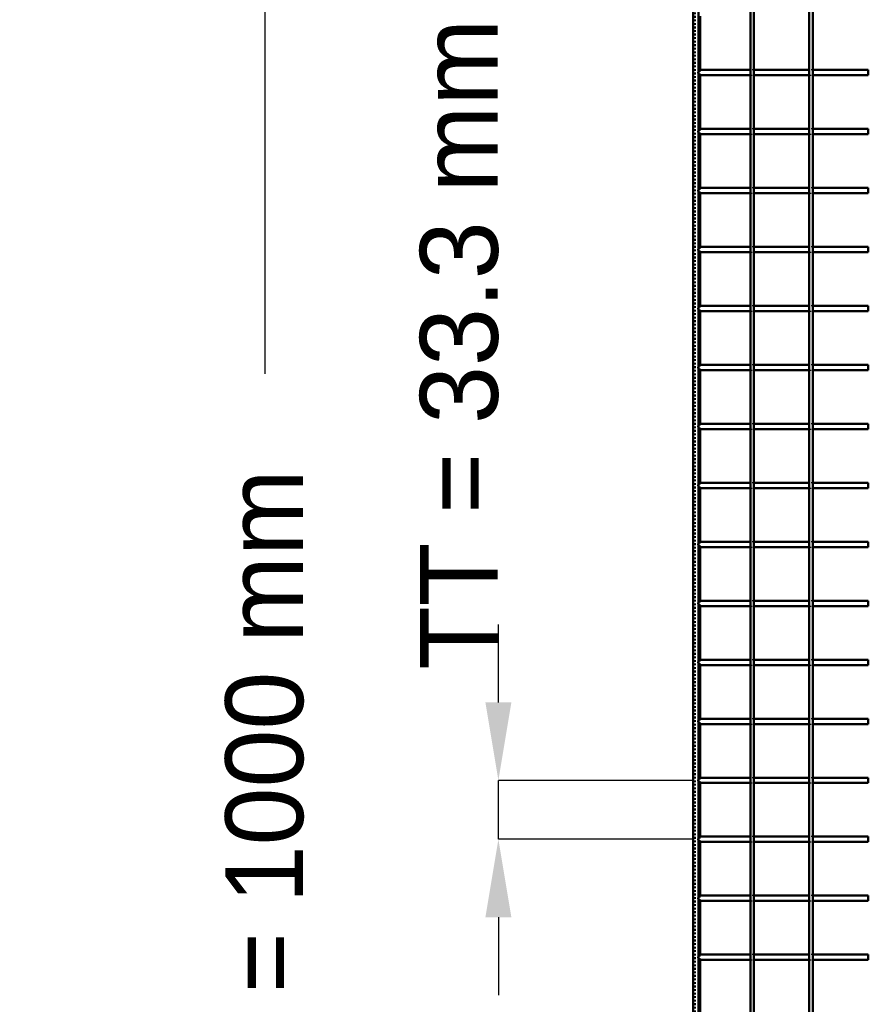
# Model space of a CAD drawing. Header units: millimetres. Extents: x -930 to 616, y -500 to 916.
# Tile 2 of 10: x -930 to -451, y -127 to 430. Entities that reach past the tile are written whole.
import ezdxf

# ---------------------------------------------------------------- set-up
doc = ezdxf.new("R2010")
doc.units = ezdxf.units.MM
doc.linetypes.add('Dashed', pattern=[2, 1, -1])
for name, color, linetype, lineweight in [('2d ConnectionPoints', 7, 'Continuous', 50), ('AM_0', 7, 'Continuous', 50), ('AM_5', 3, 'Continuous', 25), ('AM_9', 6, 'Dashed', 25)]:
    doc.layers.add(name, color=color, linetype=linetype, lineweight=lineweight)
doc.dimstyles.new('ISO-25', dxfattribs={"dimtxt": 2.5, "dimasz": 2.5, "dimexe": 1.25, "dimexo": 0.625, "dimtad": 1, "dimtxsty": 'Standard', "dimcen": 2.5, "dimadec": 0, "dimazin": 0, "dimtfac": 1, "dimtmove": 0, "dimatfit": 3, "dimfxl": 1, "dimarcsym": 0})

# ---------------------------------------------------------------- blocks, each defined once
blk = doc.blocks.new('3_LP330333P350110001100VERTICALC1_0_in_LPP33033311110010003500_4')
at = {"layer": 'AM_0'}
for p, q in [((-517.615, -497), (-517.615, 497)), ((-515.615, -497), (-515.615, 497))]:
    blk.add_line(p, q, dxfattribs=at)
blk = doc.blocks.new('4_LP330333P350110001100VERTICALC2_0_in_LPP33033311110010003500_4')
at = {"layer": 'AM_0'}
for p, q in [((-484.285, -497), (-484.285, 497)), ((-482.285, -497), (-482.285, 497))]:
    blk.add_line(p, q, dxfattribs=at)
blk = doc.blocks.new('47_6xgo5b0p7tx74a3s879sp1ezl________0_in_LPP33033311110010003500_4')
at = {"layer": 'AM_0'}
for p, q in [((-517.615, -98.49), (-547, -98.49)), ((-547, -98.49), (-547, -101.49)), ((-517.615, -98.49), (-517.615, -101.49)), ((-515.615, -101.49), (-515.615, -98.49)), ((-484.285, -98.49), (-515.615, -98.49)), ((-484.285, -98.49), (-484.285, -101.49)), ((-450.955, -98.49), (-482.285, -98.49)), ((-482.285, -101.49), (-482.285, -98.49)), ((-450.955, -98.49), (-450.955, -101.49)), ((-517.615, -101.49), (-547, -101.49)), ((-484.285, -101.49), (-515.615, -101.49)), ((-450.955, -101.49), (-482.285, -101.49))]:
    blk.add_line(p, q, dxfattribs=at)
at = {"layer": 'AM_9'}
for p, q in [((-515.615, -98.49), (-517.615, -98.49)), ((-482.285, -98.49), (-484.285, -98.49)), ((-517.615, -101.49), (-515.615, -101.49)), ((-484.285, -101.49), (-482.285, -101.49))]:
    blk.add_line(p, q, dxfattribs=at)
blk = doc.blocks.new('48_4e93ptihljk69lw3g3w60a0gb________0_in_LPP33033311110010003500_4')
at = {"layer": 'AM_0'}
for p, q in [((-517.615, -65.16), (-547, -65.16)), ((-547, -65.16), (-547, -68.16)), ((-517.615, -65.16), (-517.615, -68.16)), ((-515.615, -68.16), (-515.615, -65.16)), ((-484.285, -65.16), (-515.615, -65.16)), ((-484.285, -65.16), (-484.285, -68.16)), ((-450.955, -65.16), (-482.285, -65.16)), ((-482.285, -68.16), (-482.285, -65.16)), ((-450.955, -65.16), (-450.955, -68.16)), ((-517.615, -68.16), (-547, -68.16)), ((-484.285, -68.16), (-515.615, -68.16)), ((-450.955, -68.16), (-482.285, -68.16))]:
    blk.add_line(p, q, dxfattribs=at)
at = {"layer": 'AM_9'}
for p, q in [((-515.615, -65.16), (-517.615, -65.16)), ((-482.285, -65.16), (-484.285, -65.16)), ((-517.615, -68.16), (-515.615, -68.16)), ((-484.285, -68.16), (-482.285, -68.16))]:
    blk.add_line(p, q, dxfattribs=at)
blk = doc.blocks.new('49_vfhm6v2y9k0a40ujb7hynr4hs________0_in_LPP33033311110010003500_4')
at = {"layer": 'AM_0'}
for p, q in [((-517.615, -31.83), (-547, -31.83)), ((-547, -31.83), (-547, -34.83)), ((-517.615, -31.83), (-517.615, -34.83)), ((-515.615, -34.83), (-515.615, -31.83)), ((-484.285, -31.83), (-515.615, -31.83)), ((-484.285, -31.83), (-484.285, -34.83)), ((-450.955, -31.83), (-482.285, -31.83)), ((-482.285, -34.83), (-482.285, -31.83)), ((-450.955, -31.83), (-450.955, -34.83)), ((-517.615, -34.83), (-547, -34.83)), ((-484.285, -34.83), (-515.615, -34.83)), ((-450.955, -34.83), (-482.285, -34.83))]:
    blk.add_line(p, q, dxfattribs=at)
at = {"layer": 'AM_9'}
for p, q in [((-515.615, -31.83), (-517.615, -31.83)), ((-482.285, -31.83), (-484.285, -31.83)), ((-517.615, -34.83), (-515.615, -34.83)), ((-484.285, -34.83), (-482.285, -34.83))]:
    blk.add_line(p, q, dxfattribs=at)
blk = doc.blocks.new('50_8hp6o4kal71lfk7ve8o0g85mi________0_in_LPP33033311110010003500_4')
at = {"layer": 'AM_0'}
for p, q in [((-517.615, 1.5), (-547, 1.5)), ((-547, 1.5), (-547, -1.5)), ((-517.615, 1.5), (-517.615, -1.5)), ((-515.615, -1.5), (-515.615, 1.5)), ((-484.285, 1.5), (-515.615, 1.5)), ((-484.285, 1.5), (-484.285, -1.5)), ((-450.955, 1.5), (-482.285, 1.5)), ((-482.285, -1.5), (-482.285, 1.5)), ((-450.955, 1.5), (-450.955, -1.5)), ((-517.615, -1.5), (-547, -1.5)), ((-484.285, -1.5), (-515.615, -1.5)), ((-450.955, -1.5), (-482.285, -1.5))]:
    blk.add_line(p, q, dxfattribs=at)
at = {"layer": 'AM_9'}
for p, q in [((-515.615, 1.5), (-517.615, 1.5)), ((-482.285, 1.5), (-484.285, 1.5)), ((-517.615, -1.5), (-515.615, -1.5)), ((-484.285, -1.5), (-482.285, -1.5))]:
    blk.add_line(p, q, dxfattribs=at)
blk = doc.blocks.new('51_22e5tkk4z2kg62iliwzc3knho________0_in_LPP33033311110010003500_4')
at = {"layer": 'AM_0'}
for p, q in [((-517.615, 34.83), (-547, 34.83)), ((-547, 34.83), (-547, 31.83)), ((-517.615, 34.83), (-517.615, 31.83)), ((-515.615, 31.83), (-515.615, 34.83)), ((-484.285, 34.83), (-515.615, 34.83)), ((-484.285, 34.83), (-484.285, 31.83)), ((-450.955, 34.83), (-482.285, 34.83)), ((-482.285, 31.83), (-482.285, 34.83)), ((-450.955, 34.83), (-450.955, 31.83)), ((-517.615, 31.83), (-547, 31.83)), ((-484.285, 31.83), (-515.615, 31.83)), ((-450.955, 31.83), (-482.285, 31.83))]:
    blk.add_line(p, q, dxfattribs=at)
at = {"layer": 'AM_9'}
for p, q in [((-515.615, 34.83), (-517.615, 34.83)), ((-482.285, 34.83), (-484.285, 34.83)), ((-517.615, 31.83), (-515.615, 31.83)), ((-484.285, 31.83), (-482.285, 31.83))]:
    blk.add_line(p, q, dxfattribs=at)
blk = doc.blocks.new('52_nlhdxnj6bnn3u65igoxotpdpl________0_in_LPP33033311110010003500_4')
at = {"layer": 'AM_0'}
for p, q in [((-517.615, 68.16), (-547, 68.16)), ((-547, 68.16), (-547, 65.16)), ((-517.615, 68.16), (-517.615, 65.16)), ((-515.615, 65.16), (-515.615, 68.16)), ((-484.285, 68.16), (-515.615, 68.16)), ((-484.285, 68.16), (-484.285, 65.16)), ((-450.955, 68.16), (-482.285, 68.16)), ((-482.285, 65.16), (-482.285, 68.16)), ((-450.955, 68.16), (-450.955, 65.16)), ((-517.615, 65.16), (-547, 65.16)), ((-484.285, 65.16), (-515.615, 65.16)), ((-450.955, 65.16), (-482.285, 65.16))]:
    blk.add_line(p, q, dxfattribs=at)
at = {"layer": 'AM_9'}
for p, q in [((-515.615, 68.16), (-517.615, 68.16)), ((-482.285, 68.16), (-484.285, 68.16)), ((-517.615, 65.16), (-515.615, 65.16)), ((-484.285, 65.16), (-482.285, 65.16))]:
    blk.add_line(p, q, dxfattribs=at)
blk = doc.blocks.new('53_lo8lh3rn4nnojfplqoyyijhfa________0_in_LPP33033311110010003500_4')
at = {"layer": 'AM_0'}
for p, q in [((-517.615, 101.49), (-547, 101.49)), ((-547, 101.49), (-547, 98.49)), ((-517.615, 101.49), (-517.615, 98.49)), ((-515.615, 98.49), (-515.615, 101.49)), ((-484.285, 101.49), (-515.615, 101.49)), ((-484.285, 101.49), (-484.285, 98.49)), ((-450.955, 101.49), (-482.285, 101.49)), ((-482.285, 98.49), (-482.285, 101.49)), ((-450.955, 101.49), (-450.955, 98.49)), ((-517.615, 98.49), (-547, 98.49)), ((-484.285, 98.49), (-515.615, 98.49)), ((-450.955, 98.49), (-482.285, 98.49))]:
    blk.add_line(p, q, dxfattribs=at)
at = {"layer": 'AM_9'}
for p, q in [((-515.615, 101.49), (-517.615, 101.49)), ((-482.285, 101.49), (-484.285, 101.49)), ((-517.615, 98.49), (-515.615, 98.49)), ((-484.285, 98.49), (-482.285, 98.49))]:
    blk.add_line(p, q, dxfattribs=at)
blk = doc.blocks.new('54_twsivicplaxdgxkpys3o8xipr________0_in_LPP33033311110010003500_4')
at = {"layer": 'AM_0'}
for p, q in [((-517.615, 134.82), (-547, 134.82)), ((-547, 134.82), (-547, 131.82)), ((-517.615, 134.82), (-517.615, 131.82)), ((-515.615, 131.82), (-515.615, 134.82)), ((-484.285, 134.82), (-515.615, 134.82)), ((-484.285, 134.82), (-484.285, 131.82)), ((-450.955, 134.82), (-482.285, 134.82)), ((-482.285, 131.82), (-482.285, 134.82)), ((-450.955, 134.82), (-450.955, 131.82)), ((-517.615, 131.82), (-547, 131.82)), ((-484.285, 131.82), (-515.615, 131.82)), ((-450.955, 131.82), (-482.285, 131.82))]:
    blk.add_line(p, q, dxfattribs=at)
at = {"layer": 'AM_9'}
for p, q in [((-515.615, 134.82), (-517.615, 134.82)), ((-482.285, 134.82), (-484.285, 134.82)), ((-517.615, 131.82), (-515.615, 131.82)), ((-484.285, 131.82), (-482.285, 131.82))]:
    blk.add_line(p, q, dxfattribs=at)
blk = doc.blocks.new('55_7qgfhz1uuv3ygytu0xv0vb3tp________0_in_LPP33033311110010003500_4')
at = {"layer": 'AM_0'}
for p, q in [((-517.615, 168.15), (-547, 168.15)), ((-547, 168.15), (-547, 165.15)), ((-517.615, 168.15), (-517.615, 165.15)), ((-515.615, 165.15), (-515.615, 168.15)), ((-484.285, 168.15), (-515.615, 168.15)), ((-484.285, 168.15), (-484.285, 165.15)), ((-450.955, 168.15), (-482.285, 168.15)), ((-482.285, 165.15), (-482.285, 168.15)), ((-450.955, 168.15), (-450.955, 165.15)), ((-517.615, 165.15), (-547, 165.15)), ((-484.285, 165.15), (-515.615, 165.15)), ((-450.955, 165.15), (-482.285, 165.15))]:
    blk.add_line(p, q, dxfattribs=at)
at = {"layer": 'AM_9'}
for p, q in [((-515.615, 168.15), (-517.615, 168.15)), ((-482.285, 168.15), (-484.285, 168.15)), ((-517.615, 165.15), (-515.615, 165.15)), ((-484.285, 165.15), (-482.285, 165.15))]:
    blk.add_line(p, q, dxfattribs=at)
blk = doc.blocks.new('56_kr4led2z0jx2zhh5x8ou6lill________0_in_LPP33033311110010003500_4')
at = {"layer": 'AM_0'}
for p, q in [((-517.615, 201.48), (-547, 201.48)), ((-547, 201.48), (-547, 198.48)), ((-517.615, 201.48), (-517.615, 198.48)), ((-515.615, 198.48), (-515.615, 201.48)), ((-484.285, 201.48), (-515.615, 201.48)), ((-484.285, 201.48), (-484.285, 198.48)), ((-450.955, 201.48), (-482.285, 201.48)), ((-482.285, 198.48), (-482.285, 201.48)), ((-450.955, 201.48), (-450.955, 198.48)), ((-517.615, 198.48), (-547, 198.48)), ((-484.285, 198.48), (-515.615, 198.48)), ((-450.955, 198.48), (-482.285, 198.48))]:
    blk.add_line(p, q, dxfattribs=at)
at = {"layer": 'AM_9'}
for p, q in [((-515.615, 201.48), (-517.615, 201.48)), ((-482.285, 201.48), (-484.285, 201.48)), ((-517.615, 198.48), (-515.615, 198.48)), ((-484.285, 198.48), (-482.285, 198.48))]:
    blk.add_line(p, q, dxfattribs=at)
blk = doc.blocks.new('57_y8j3nowhufugfp9n9cefw2hfu________0_in_LPP33033311110010003500_4')
at = {"layer": 'AM_0'}
for p, q in [((-517.615, 234.81), (-547, 234.81)), ((-547, 234.81), (-547, 231.81)), ((-517.615, 234.81), (-517.615, 231.81)), ((-515.615, 231.81), (-515.615, 234.81)), ((-484.285, 234.81), (-515.615, 234.81)), ((-484.285, 234.81), (-484.285, 231.81)), ((-450.955, 234.81), (-482.285, 234.81)), ((-482.285, 231.81), (-482.285, 234.81)), ((-450.955, 234.81), (-450.955, 231.81)), ((-517.615, 231.81), (-547, 231.81)), ((-484.285, 231.81), (-515.615, 231.81)), ((-450.955, 231.81), (-482.285, 231.81))]:
    blk.add_line(p, q, dxfattribs=at)
at = {"layer": 'AM_9'}
for p, q in [((-515.615, 234.81), (-517.615, 234.81)), ((-482.285, 234.81), (-484.285, 234.81)), ((-517.615, 231.81), (-515.615, 231.81)), ((-484.285, 231.81), (-482.285, 231.81))]:
    blk.add_line(p, q, dxfattribs=at)
blk = doc.blocks.new('58_y14ndacq1tma21vgt3a70p1dt________0_in_LPP33033311110010003500_4')
at = {"layer": 'AM_0'}
for p, q in [((-517.615, 268.14), (-547, 268.14)), ((-547, 268.14), (-547, 265.14)), ((-517.615, 268.14), (-517.615, 265.14)), ((-515.615, 265.14), (-515.615, 268.14)), ((-484.285, 268.14), (-515.615, 268.14)), ((-484.285, 268.14), (-484.285, 265.14)), ((-450.955, 268.14), (-482.285, 268.14)), ((-482.285, 265.14), (-482.285, 268.14)), ((-450.955, 268.14), (-450.955, 265.14)), ((-517.615, 265.14), (-547, 265.14)), ((-484.285, 265.14), (-515.615, 265.14)), ((-450.955, 265.14), (-482.285, 265.14))]:
    blk.add_line(p, q, dxfattribs=at)
at = {"layer": 'AM_9'}
for p, q in [((-515.615, 268.14), (-517.615, 268.14)), ((-482.285, 268.14), (-484.285, 268.14)), ((-517.615, 265.14), (-515.615, 265.14)), ((-484.285, 265.14), (-482.285, 265.14))]:
    blk.add_line(p, q, dxfattribs=at)
blk = doc.blocks.new('59_55grtrwbe9hgogzufnulr369i________0_in_LPP33033311110010003500_4')
at = {"layer": 'AM_0'}
for p, q in [((-517.615, 301.47), (-547, 301.47)), ((-547, 301.47), (-547, 298.47)), ((-517.615, 301.47), (-517.615, 298.47)), ((-515.615, 298.47), (-515.615, 301.47)), ((-484.285, 301.47), (-515.615, 301.47)), ((-484.285, 301.47), (-484.285, 298.47)), ((-450.955, 301.47), (-482.285, 301.47)), ((-482.285, 298.47), (-482.285, 301.47)), ((-450.955, 301.47), (-450.955, 298.47)), ((-517.615, 298.47), (-547, 298.47)), ((-484.285, 298.47), (-515.615, 298.47)), ((-450.955, 298.47), (-482.285, 298.47))]:
    blk.add_line(p, q, dxfattribs=at)
at = {"layer": 'AM_9'}
for p, q in [((-515.615, 301.47), (-517.615, 301.47)), ((-482.285, 301.47), (-484.285, 301.47)), ((-517.615, 298.47), (-515.615, 298.47)), ((-484.285, 298.47), (-482.285, 298.47))]:
    blk.add_line(p, q, dxfattribs=at)
blk = doc.blocks.new('60_8u63rrafarj14rah3nhd1cozi________0_in_LPP33033311110010003500_4')
at = {"layer": 'AM_0'}
for p, q in [((-517.615, 334.8), (-547, 334.8)), ((-547, 334.8), (-547, 331.8)), ((-517.615, 334.8), (-517.615, 331.8)), ((-515.615, 331.8), (-515.615, 334.8)), ((-484.285, 334.8), (-515.615, 334.8)), ((-484.285, 334.8), (-484.285, 331.8)), ((-450.955, 334.8), (-482.285, 334.8)), ((-482.285, 331.8), (-482.285, 334.8)), ((-450.955, 334.8), (-450.955, 331.8)), ((-517.615, 331.8), (-547, 331.8)), ((-484.285, 331.8), (-515.615, 331.8)), ((-450.955, 331.8), (-482.285, 331.8))]:
    blk.add_line(p, q, dxfattribs=at)
at = {"layer": 'AM_9'}
for p, q in [((-515.615, 334.8), (-517.615, 334.8)), ((-482.285, 334.8), (-484.285, 334.8)), ((-517.615, 331.8), (-515.615, 331.8)), ((-484.285, 331.8), (-482.285, 331.8))]:
    blk.add_line(p, q, dxfattribs=at)
blk = doc.blocks.new('61_67eyf51d97xqw2dkns0w7zggj________0_in_LPP33033311110010003500_4')
at = {"layer": 'AM_0'}
for p, q in [((-517.615, 368.13), (-547, 368.13)), ((-547, 368.13), (-547, 365.13)), ((-517.615, 368.13), (-517.615, 365.13)), ((-515.615, 365.13), (-515.615, 368.13)), ((-484.285, 368.13), (-515.615, 368.13)), ((-484.285, 368.13), (-484.285, 365.13)), ((-450.955, 368.13), (-482.285, 368.13)), ((-482.285, 365.13), (-482.285, 368.13)), ((-450.955, 368.13), (-450.955, 365.13)), ((-517.615, 365.13), (-547, 365.13)), ((-484.285, 365.13), (-515.615, 365.13)), ((-450.955, 365.13), (-482.285, 365.13))]:
    blk.add_line(p, q, dxfattribs=at)
at = {"layer": 'AM_9'}
for p, q in [((-515.615, 368.13), (-517.615, 368.13)), ((-482.285, 368.13), (-484.285, 368.13)), ((-517.615, 365.13), (-515.615, 365.13)), ((-484.285, 365.13), (-482.285, 365.13))]:
    blk.add_line(p, q, dxfattribs=at)
blk = doc.blocks.new('62_4qcgq1yauyild1xf7s4yojhkh________0_in_LPP33033311110010003500_4')
at = {"layer": 'AM_0'}
for p, q in [((-517.615, 401.46), (-547, 401.46)), ((-547, 401.46), (-547, 398.46)), ((-517.615, 401.46), (-517.615, 398.46)), ((-515.615, 398.46), (-515.615, 401.46)), ((-484.285, 401.46), (-515.615, 401.46)), ((-484.285, 401.46), (-484.285, 398.46)), ((-450.955, 401.46), (-482.285, 401.46)), ((-482.285, 398.46), (-482.285, 401.46)), ((-450.955, 401.46), (-450.955, 398.46)), ((-517.615, 398.46), (-547, 398.46)), ((-484.285, 398.46), (-515.615, 398.46)), ((-450.955, 398.46), (-482.285, 398.46))]:
    blk.add_line(p, q, dxfattribs=at)
at = {"layer": 'AM_9'}
for p, q in [((-515.615, 401.46), (-517.615, 401.46)), ((-482.285, 401.46), (-484.285, 401.46)), ((-517.615, 398.46), (-515.615, 398.46)), ((-484.285, 398.46), (-482.285, 398.46))]:
    blk.add_line(p, q, dxfattribs=at)
blk = doc.blocks.new('65_LP330333P350110001100VERTICAL2_0_in_LPP33033311110010003500_4')
at = {"layer": 'AM_0'}
for p, q in [((-550, -497), (-550, 497)), ((-547, -497), (-547, 497)), ((-546.05, 401.46), (-546.05, 431.79)), ((-546.05, 368.13), (-546.05, 398.46)), ((-546.05, 334.8), (-546.05, 365.13)), ((-546.05, 301.47), (-546.05, 331.8)), ((-546.05, 268.14), (-546.05, 298.47)), ((-546.05, 234.81), (-546.05, 265.14)), ((-546.05, 201.48), (-546.05, 231.81)), ((-546.05, 168.15), (-546.05, 198.48)), ((-546.05, 134.82), (-546.05, 165.15)), ((-546.05, 101.49), (-546.05, 131.82)), ((-546.05, 68.16), (-546.05, 98.49)), ((-546.05, 34.83), (-546.05, 65.16)), ((-546.05, 1.5), (-546.05, 31.83)), ((-546.05, -31.83), (-546.05, -1.5)), ((-546.05, -65.16), (-546.05, -34.83)), ((-546.05, -98.49), (-546.05, -68.16)), ((-546.05, -131.82), (-546.05, -101.49))]:
    blk.add_line(p, q, dxfattribs=at)
at = {"layer": 'AM_9'}
for p, q in [((-548.99, -497), (-548.99, 497)), ((-548.55, -497), (-548.55, 497)), ((-546.05, 398.46), (-546.05, 401.46)), ((-546.05, 365.13), (-546.05, 368.13)), ((-546.05, 331.8), (-546.05, 334.8)), ((-546.05, 298.47), (-546.05, 301.47)), ((-546.05, 265.14), (-546.05, 268.14)), ((-546.05, 231.81), (-546.05, 234.81)), ((-546.05, 198.48), (-546.05, 201.48)), ((-546.05, 165.15), (-546.05, 168.15)), ((-546.05, 131.82), (-546.05, 134.82)), ((-546.05, 98.49), (-546.05, 101.49)), ((-546.05, 65.16), (-546.05, 68.16)), ((-546.05, 31.83), (-546.05, 34.83)), ((-546.05, -1.5), (-546.05, 1.5)), ((-546.05, -34.83), (-546.05, -31.83)), ((-546.05, -68.16), (-546.05, -65.16)), ((-546.05, -101.49), (-546.05, -98.49))]:
    blk.add_line(p, q, dxfattribs=at)
blk = doc.blocks.new('*D68')
at = {"layer": 'AM_5', "color": 0, "lineweight": -2}
for p, q in [((-550, 500), (-792, 500)), ((-792, 456), (-792, 229.83)), ((-792, -456), (-792, -229.83)), ((-550, -500), (-792, -500))]:
    blk.add_line(p, q, dxfattribs=at)
at = {"layer": 'AM_5', "color": 0}
for points in [[(-784.67, 456), (-799.33, 456), (-792, 500)], [(-799.33, -456), (-784.67, -456), (-792, -500)]]:
    blk.add_solid(points, dxfattribs=at)
at = {"layer": 'Defpoints', "color": 0}
for p in [(-550, 500), (-792, -500), (-550, -500)]:
    blk.add_point(p, dxfattribs=at)
at = {"layer": 'AM_5', "color": 0, "insert": (-792, 0), "char_height": 44, "attachment_point": 5, "rotation": 90}
blk.add_mtext('B = 1000 mm', dxfattribs=at)
blk = doc.blocks.new('*D69')
at = {"layer": 'AM_5', "color": 0, "lineweight": -2}
for p, q in [((-660, 44), (-660, 88)), ((-550, 0), (-660, 0)), ((-660, -33.33), (-660, 0)), ((-550, -33.33), (-660, -33.33)), ((-660, -77.33), (-660, -121.33))]:
    blk.add_line(p, q, dxfattribs=at)
at = {"layer": 'AM_5', "color": 0}
for points in [[(-667.33, 44), (-652.67, 44), (-660, 0)], [(-652.67, -77.33), (-667.33, -77.33), (-660, -33.33)]]:
    blk.add_solid(points, dxfattribs=at)
at = {"layer": 'Defpoints', "color": 0}
for p in [(-660, 0), (-550, 0), (-550, -33.33)]:
    blk.add_point(p, dxfattribs=at)
at = {"layer": 'AM_5', "color": 0, "insert": (-682, 246.4), "char_height": 44, "attachment_point": 5, "rotation": 90}
blk.add_mtext('TT = 33.3 mm', dxfattribs=at)

msp = doc.modelspace()

# ---------------------------------------------------------------- linework, layer by layer
at = {"layer": '2d ConnectionPoints'}
for p in [(-547, 399.96), (-547, 399.96), (-547, 366.63), (-547, 366.63), (-547, 333.3), (-547, 333.3), (-547, 299.97), (-547, 299.97), (-547, 266.64), (-547, 266.64), (-547, 233.31), (-547, 233.31), (-547, 199.98), (-547, 199.98), (-547, 166.65), (-547, 166.65), (-547, 133.32), (-547, 133.32), (-547, 99.99), (-547, 99.99), (-547, 66.66), (-547, 66.66), (-547, 33.33), (-547, 33.33), (-547, 0), (-547, 0), (-547, -33.33), (-547, -33.33), (-547, -66.66), (-547, -66.66), (-547, -99.99), (-547, -99.99)]:
    msp.add_point(p, dxfattribs=at)

# ---------------------------------------------------------------- block references
for name in ['65_LP330333P350110001100VERTICAL2_0_in_LPP33033311110010003500_4', '3_LP330333P350110001100VERTICALC1_0_in_LPP33033311110010003500_4', '4_LP330333P350110001100VERTICALC2_0_in_LPP33033311110010003500_4', '62_4qcgq1yauyild1xf7s4yojhkh________0_in_LPP33033311110010003500_4', '61_67eyf51d97xqw2dkns0w7zggj________0_in_LPP33033311110010003500_4', '60_8u63rrafarj14rah3nhd1cozi________0_in_LPP33033311110010003500_4', '59_55grtrwbe9hgogzufnulr369i________0_in_LPP33033311110010003500_4', '58_y14ndacq1tma21vgt3a70p1dt________0_in_LPP33033311110010003500_4', '57_y8j3nowhufugfp9n9cefw2hfu________0_in_LPP33033311110010003500_4', '56_kr4led2z0jx2zhh5x8ou6lill________0_in_LPP33033311110010003500_4', '55_7qgfhz1uuv3ygytu0xv0vb3tp________0_in_LPP33033311110010003500_4', '54_twsivicplaxdgxkpys3o8xipr________0_in_LPP33033311110010003500_4', '53_lo8lh3rn4nnojfplqoyyijhfa________0_in_LPP33033311110010003500_4', '52_nlhdxnj6bnn3u65igoxotpdpl________0_in_LPP33033311110010003500_4', '51_22e5tkk4z2kg62iliwzc3knho________0_in_LPP33033311110010003500_4', '50_8hp6o4kal71lfk7ve8o0g85mi________0_in_LPP33033311110010003500_4', '49_vfhm6v2y9k0a40ujb7hynr4hs________0_in_LPP33033311110010003500_4', '48_4e93ptihljk69lw3g3w60a0gb________0_in_LPP33033311110010003500_4', '47_6xgo5b0p7tx74a3s879sp1ezl________0_in_LPP33033311110010003500_4']:
    msp.add_blockref(name, (0, 0))

# ---------------------------------------------------------------- dimensions: what is measured, and where the dimension line sits
at = {"layer": 'AM_5'}
for base, p1, p2, text, picture, middle in [((-792, -500), (-550, 500), (-550, -500), 'B = 1000 mm', '*D68', (-792, 0)), ((-660, 0), (-550, -33.33), (-550, 0), 'TT = 33.3 mm', '*D69', (-682, 246.4))]:
    dim = msp.add_linear_dim(base=base, p1=p1, p2=p2, angle=90, text=text, dimstyle='ISO-25', override={"dimtxt": 44, "dimasz": 44, "dimexe": 0, "dimexo": 0, "dimgap": 13.2}, dxfattribs=at)
    dim.commit()
    dim.dimension.update_dxf_attribs({"geometry": picture, "text_midpoint": middle, "dimtype": 160, "text_rotation": 90})

doc.saveas('drawing.dxf')
